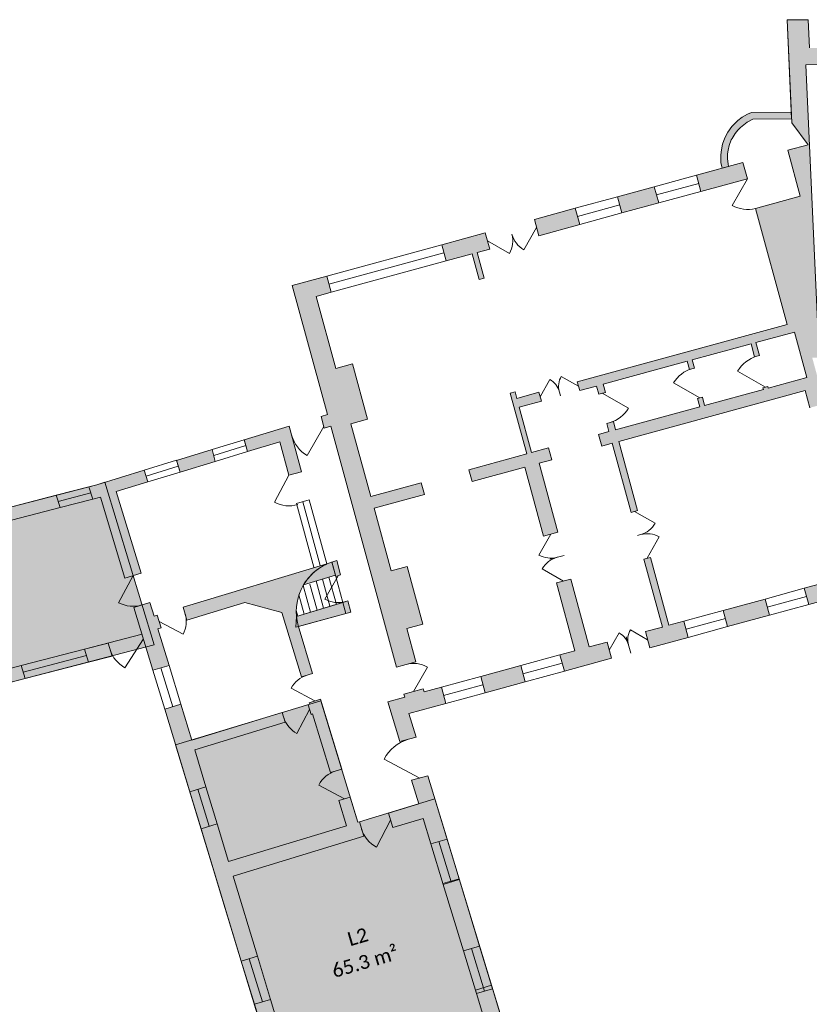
# Model space of a CAD drawing. Header units: centimetres. Extents: x 11703646 to 11712539, y 12092162 to 12100828.
# Tile 2 of 4: x 11705804 to 11708148, y 12096725 to 12099650. Entities that reach past the tile are written whole.
import ezdxf

# ---------------------------------------------------------------- set-up
doc = ezdxf.new("R2010")
doc.units = ezdxf.units.CM
doc.header["$LTSCALE"] = 5
doc.linetypes.add('Lijnpatroon-11', pattern=[1.058074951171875, 0.70538330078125, -0.352691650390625])
doc.layers.add('Bestaand-4 massa', color=7, linetype='Continuous', lineweight=9)
doc.layers.add('Tekst-beschrijving', color=7, linetype='Lijnpatroon-11', lineweight=13)
doc.layers.add('Oppervlakte-netto', color=5, linetype='Continuous', lineweight=5, true_color=0x0000ff)
doc.styles.add('Corbel', font='txt')

msp = doc.modelspace()

# ---------------------------------------------------------------- hatches: boundary and pattern name
at = {"layer": 'Bestaand-4 massa', "linetype": 'Continuous', "lineweight": 0, "transparency": 33554687}
for points in [[(11708174.70079663, 12098708.55331584), (11708138.26325887, 12099515.86146278), (11708230.31651597, 12099516.75663709), (11708228.06066893, 12099566.73706416), (11708149.01493729, 12099565.96838186), (11708145.22511425, 12099649.93549932), (11708082.18864471, 12099649.32249952), (11708096.00237693, 12099343.26618395), (11708144.77096306, 12099278.41844291), (11708084.28605456, 12099261.91780212), (11708121.39556568, 12099125.88881924), (11707988.26081647, 12099089.56887219), (11708082.48212836, 12098744.1903199), (11707459.25714295, 12098574.17085766), (11707466.36321955, 12098548.12275456), (11707516.52993662, 12098561.8085317), (11707523.10963717, 12098537.68991771), (11707542.75677698, 12098543.04977366), (11707536.17707643, 12098567.16838764), (11707786.04591733, 12098635.33408536), (11707792.62561789, 12098611.21547137), (11707807.09678628, 12098615.1632917), (11707800.51708572, 12098639.2819057), (11707975.13585099, 12098686.91893768), (11707985.66337188, 12098648.32915529), (11708000.13454027, 12098652.27697562), (11707989.60701938, 12098690.86675802), (11708104.41162196, 12098722.18613263), (11708141.25794505, 12098587.1218943), (11708026.45334247, 12098555.80251968), (11708025.13740236, 12098560.62624247), (11708010.66623397, 12098556.67842214), (11708011.98217408, 12098551.85469935), (11707837.36340882, 12098504.21766736), (11707830.78370826, 12098528.33628135), (11707816.31253987, 12098524.38846102), (11707822.89224042, 12098500.26984702), (11707573.02339952, 12098432.10414931), (11707566.44369896, 12098456.2227633), (11707546.79655916, 12098450.86290736), (11707553.37625971, 12098426.74429337), (11707522.50443381, 12098418.32227666), (11707531.97920261, 12098383.59147252), (11707562.85102851, 12098392.01348923), (11707618.9100772, 12098186.52289806), (11707638.55721701, 12098191.88275401), (11707582.49816831, 12098397.37334517), (11708135.90929683, 12098548.34717432), (11708149.858262, 12098497.21571268), (11708194.23651175, 12098509.32236169), (11708156.91793521, 12098646.11769681), (11708512.53942616, 12098654.48597293), (11708508.43959431, 12098716.40666126)], [(11706090.23080562, 12098248.80793071), (11706184.00557589, 12098277.2735672), (11706173.56505607, 12098311.66792714), (11706032.92306698, 12098268.77549241), (11706009.2270812, 12098262.6177624), (11706020.32617757, 12098226.05384389), (11706043.08940168, 12098231.96918287), (11706116.14779472, 12097991.29183045), (11706163.99206527, 12098005.81511437)], [(11706604.41681036, 12096382.77993946), (11706849.09990979, 12095576.71676045), (11706384.67577578, 12095436.64413711), (11706374.50946084, 12095470.13517985), (11706341.00032585, 12095460.02865846), (11706361.33295573, 12095393.04657299), (11706859.26622473, 12095543.22571772), (11707150.78654128, 12094582.86599671), (11707198.63081182, 12094597.38928064), (11706923.55981435, 12095503.55976478), (11707488.12220681, 12095674.93451506), (11707504.25723566, 12095621.78064917), (11707552.10150621, 12095636.30393309), (11707301.27020919, 12096462.62121101), (11707253.42593864, 12096448.09792709), (11707473.59892288, 12095722.7787856), (11706909.03653044, 12095551.40403533), (11706634.54646432, 12096455.66074866), (11707095.76523239, 12096595.66520566), (11707084.72753661, 12096632.02685128), (11707175.63165065, 12096659.62109073), (11707186.66934643, 12096623.25944511), (11707199.10885677, 12096627.03549893), (11707215.37493476, 12096573.44991592), (11707263.21920531, 12096587.97319984), (11707204.41408913, 12096781.69576998), (11707156.56981859, 12096767.17248606), (11707184.58557285, 12096674.87976948), (11706981.72586573, 12096613.30104565), (11706971.26910131, 12096647.74892045), (11706813.3830085, 12096599.82208351), (11706823.83977292, 12096565.37420871), (11706620.0231804, 12096503.50501921), (11706548.27815782, 12096739.85571571), (11706500.43388728, 12096725.33243179), (11706594.25049542, 12096416.27098219), (11706096.31722643, 12096266.09183747), (11706114.90705946, 12096204.85107362), (11706148.41619445, 12096214.957595), (11706139.99267636, 12096242.70731612)]]:
    msp.add_hatch(color=7, dxfattribs=at).paths.add_polyline_path(points)
at = {"layer": 'Bestaand-4 massa', "linetype": 'Continuous', "lineweight": 0}
for points in [[(11707888.99887828, 12099208.64230536), (11707908.30798013, 12099213.90994255), (11707906.8436912, 12099221.36388225), (11707905.31256667, 12099236.44785937), (11707905.31256667, 12099251.30763723), (11707907.11311327, 12099262.74835697), (11707910.41413207, 12099276.59238369), (11707916.65254739, 12099292.98324851), (11707918.83546954, 12099297.43997384), (11707927.74789976, 12099312.1164493), (11707935.57680993, 12099322.05167665), (11707943.50065729, 12099329.97552401), (11707963.32534702, 12099345.56730202), (11707980.73508435, 12099354.50600441), (11708095.44472451, 12099355.62150131), (11708095.25024318, 12099375.62055571), (11707976.79731529, 12099374.46865711), (11707964.27128842, 12099368.96257244), (11707949.09086776, 12099360.19815249), (11707936.18402909, 12099350.55692389), (11707918.58702651, 12099332.95992132), (11707906.143254, 12099315.64956802), (11707897.37015588, 12099298.88473144), (11707890.5382551, 12099279.86569212), (11707887.0071767, 12099263.79324087), (11707885.37996512, 12099248.06963716), (11707885.2598514, 12099237.80462695), (11707886.01433577, 12099226.21466641), (11707888.04514555, 12099213.00788023)], [(11707951.15130536, 12099225.59785508), (11707813.19283336, 12099187.96196792), (11707826.35223446, 12099139.72473995), (11707964.31070646, 12099177.36062711)], [(11707687.77604062, 12099153.74752506), (11707578.7599054, 12099124.00727857), (11707591.9193065, 12099075.77005059), (11707700.93544172, 12099105.51029709)], [(11707453.34311267, 12099089.7928357), (11707331.78529817, 12099056.63114492), (11707344.94469927, 12099008.39391695), (11707466.50251377, 12099041.55560773)], [(11707186.10886969, 12099016.88975359), (11707056.83309872, 12098981.62255864), (11707069.99249982, 12098933.38533067), (11707147.17206458, 12098954.44037243), (11707167.96391832, 12098878.22555223), (11707182.43508672, 12098882.17337256), (11707161.64323297, 12098958.38819276), (11707199.26827079, 12098968.65252562)], [(11706855.6932664, 12098199.09666906), (11707005.22867312, 12098239.89081248), (11706995.75390433, 12098274.62161662), (11706846.21849761, 12098233.82747321), (11706787.26438067, 12098449.93025453), (11706836.4663532, 12098463.35284365), (11706791.72438946, 12098627.35941876), (11706742.52241692, 12098613.93682964), (11706684.09467603, 12098828.11012185), (11706728.47292577, 12098840.21677087), (11706715.31352466, 12098888.45399884), (11706613.05060135, 12098860.5560685), (11706717.53624611, 12098477.55247838), (11706698.39082384, 12098471.74082319), (11706708.04624536, 12098436.34781668), (11706727.19166763, 12098442.15947188), (11706922.29652727, 12097726.98121111), (11706980.18120083, 12097742.77249243), (11706953.33602259, 12097841.1764375), (11707000.608506, 12097854.07265058), (11706953.76103807, 12098025.79718217), (11706906.48855466, 12098012.90096909)], [(11707373.93377165, 12098377.79132127), (11707323.76705456, 12098364.10554412), (11707286.92073147, 12098499.16978245), (11707352.5233615, 12098517.06656794), (11707345.4172849, 12098543.11467105), (11707279.81465488, 12098525.21788556), (11707274.55089443, 12098544.51277675), (11707260.07972604, 12098540.56495642), (11707309.29588617, 12098360.15772379), (11707137.57135458, 12098313.31025586), (11707147.04612337, 12098278.57945172), (11707303.33474201, 12098321.2159113), (11707359.3937907, 12098115.72532013), (11707401.84255132, 12098127.3055931), (11707345.78350262, 12098332.79618426), (11707383.40854044, 12098343.06051712)], [(11708146.56822257, 12097912.74400622), (11708322.50398103, 12097960.74032174), (11708297.12700298, 12098053.76241795), (11708317.72219368, 12098056.67205146), (11708269.41130465, 12098233.76091363), (11708409.78269984, 12098253.86193092), (11708421.86468177, 12098071.38502386), (11708500.87280018, 12098082.54707969), (11708497.56035931, 12098132.57562369), (11708429.58039319, 12098122.97159575), (11708403.15384799, 12098522.09768824), (11708521.12119163, 12098524.8736265), (11708519.6149424, 12098547.6228495), (11708390.53360388, 12098544.58538324), (11708397.59118818, 12098437.99309033), (11708352.40589847, 12098431.52261044), (11708355.24095456, 12098411.72456869), (11708398.91635249, 12098417.97883387), (11708408.45753553, 12098273.87618738), (11708264.10675377, 12098253.20532665), (11708225.91398742, 12098393.2051004), (11708271.09927714, 12098399.67558029), (11708268.26422105, 12098419.47362204), (11708220.60943654, 12098412.64951342), (11708218.97618581, 12098418.6363731), (11708174.59793608, 12098406.52972409), (11708284.87371732, 12098002.30175366), (11708133.40882147, 12097960.98123419)], [(11706603.65837253, 12098442.836077), (11706470.50405381, 12098402.22720222), (11706480.07435642, 12098367.14620839), (11706575.80146772, 12098396.20448435), (11706602.86321321, 12098297.00668831), (11706640.6307187, 12098307.30988719)], [(11706384.3472451, 12098338.08793243), (11706374.81124421, 12098373.04318956), (11706269.21577221, 12098340.8391023), (11706279.69411698, 12098306.32013504)], [(11705721.89087425, 12098187.94947037), (11705732.98997063, 12098151.38555186), (11705923.46139415, 12098200.88218866), (11705912.36229778, 12098237.44610717)], [(11706742.05707328, 12097996.31350094), (11706756.41613998, 12098000.67224233), (11706744.83119922, 12098043.13811323), (11706730.47213252, 12098038.77937183)], [(11707656.80915238, 12098047.59968149), (11707676.45629219, 12098052.95953744), (11707731.46258879, 12097851.32792451), (11707775.84083853, 12097863.43457352), (11707789.00023963, 12097815.19734555), (11707674.80813299, 12097784.04506344), (11707661.64873189, 12097832.28229141), (11707711.81544898, 12097845.96806856)], [(11707547.80887387, 12097801.22610481), (11707494.7479231, 12097786.7507636), (11707439.74162649, 12097988.38237653), (11707397.29286588, 12097976.80210356), (11707452.29916248, 12097775.17049063), (11707407.92091275, 12097763.06384161), (11707421.08031385, 12097714.82661364), (11707560.96827498, 12097752.98887684)], [(11706214.24262764, 12097840.27393828), (11706223.81148175, 12097843.17859506), (11706212.19285461, 12097881.4540115), (11706202.6240005, 12097878.54935472), (11706190.42444201, 12097918.73854198), (11706142.58017146, 12097904.21525806), (11706199.22097875, 12097717.62260292), (11706247.0652493, 12097732.14588685)], [(11706786.60371777, 12097890.01636514), (11706777.47966862, 12097923.46156797), (11706625.30332886, 12097877.2679451), (11706623.15, 12097845.25)], [(11707905.73433132, 12097847.04309621), (11707892.57493022, 12097895.28032419), (11708016.67472977, 12097929.13548353), (11708029.83413087, 12097880.89825556)], [(11706066.07903312, 12097798.18835335), (11705996.33638906, 12097780.06476159), (11706007.9645387, 12097741.75797505), (11706077.70718276, 12097759.88156681)], [(11705808.41870923, 12097731.23175045), (11705662.65849136, 12097693.35393954), (11705614.94501914, 12097686.16072666), (11705622.37825897, 12097646.82934218), (11705670.69213693, 12097654.11307134), (11705820.04685886, 12097692.92496391)], [(11707291.18682105, 12097731.21809095), (11707172.52324023, 12097698.84596423), (11707185.68264134, 12097650.60873626), (11707304.34622215, 12097682.98086297)], [(11706980.6656695, 12097518.79352149), (11706932.40899803, 12097505.62881609), (11706896.60629622, 12097623.57418993), (11706946.77301332, 12097637.25996707), (11706944.1411331, 12097646.90741267), (11707002.02580667, 12097662.698694), (11707004.65768689, 12097653.0512484), (11707055.78914854, 12097667.00021357), (11707068.94854965, 12097618.76298559), (11706959.39210568, 12097588.87533968)], [(11706696.71200808, 12097631.40963561), (11706663.2210187, 12097621.24333687), (11706664.67334709, 12097616.45890981), (11706659.88892004, 12097615.00658142), (11706668.60289039, 12097586.30001909), (11706673.38731745, 12097587.75234748), (11706726.25207092, 12097413.5992027), (11706759.74306031, 12097423.76550144)], [(11706592.05205752, 12097563.06276482), (11706583.33808716, 12097591.76932715), (11706314.45328669, 12097510.14847151), (11706282.21159639, 12097616.36275212), (11706234.36732584, 12097601.8394682), (11706308.72653952, 12097356.876803), (11706356.57081006, 12097371.40008693), (11706323.16725704, 12097481.44190918)], [(11706967.27892918, 12097390.75628252), (11706988.52123991, 12097320.77742186), (11706898.57401128, 12097293.47364809), (11706911.64496681, 12097250.4138046), (11707001.59219544, 12097277.71757837), (11707024.69840058, 12097201.59846262), (11707072.54267113, 12097216.12174654), (11707015.53560065, 12097403.92098793)], [(11706825.52527983, 12097224.27189354), (11706812.4543243, 12097267.33173703), (11706807.66989724, 12097265.87940864), (11706785.01357433, 12097340.51647069), (11706751.52258494, 12097330.35017194), (11706774.17890786, 12097255.7131099), (11706423.95884746, 12097149.40267159), (11706389.97436308, 12097261.35826467), (11706342.13009254, 12097246.83498075), (11706461.51148637, 12096853.55507685), (11706509.35575692, 12096868.07836077), (11706437.02980299, 12097106.34282809)], [(11707108.26994957, 12097098.424841), (11707168.97727636, 12096898.43579011), (11707121.13300582, 12096883.91250619), (11707060.42567902, 12097083.90155708)]]:
    msp.add_hatch(color=7, dxfattribs=at).paths.add_polyline_path(points)
h = msp.add_hatch(color=7, dxfattribs=at)
edge = h.paths.add_edge_path()
edge.add_line((11706715.43275892, 12098033.114805), (11706715.15579471, 12098034.13004768))
edge.add_line((11706715.15579471, 12098034.13004768), (11706288.74368748, 12097904.69126578))
edge.add_line((11706288.74368748, 12097904.69126578), (11706300.36231462, 12097866.41584934))
edge.add_line((11706300.36231462, 12097866.41584934), (11706471.64480319, 12097918.40920578))
edge.add_line((11706471.64480319, 12097918.40920578), (11706581.89062874, 12097889.17125193))
edge.add_line((11706581.89062874, 12097889.17125193), (11706639.98376442, 12097697.79416974))
edge.add_line((11706639.98376442, 12097697.79416974), (11706673.47475381, 12097707.96046849))
edge.add_line((11706673.47475381, 12097707.96046849), (11706630.1953677, 12097850.53639479))
edge.add_arc((11706780.03151129, 12097891.77074648), 155.4063759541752, 114.56191557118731, 195.3867068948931, ccw=False)
h = msp.add_hatch(color=7, dxfattribs=at)
edge = h.paths.add_edge_path()
edge.add_line((11706715.15579472, 12098034.13004768), (11706715.43275893, 12098033.114805))
edge.add_arc((11706780.03150959, 12097891.77074839), 155.4063735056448, 114.5619152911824, 149.1187867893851)
edge.add_line((11706646.65659331, 12097971.53460383), (11706741.00389685, 12098000.17403465))
edge.add_line((11706741.00389685, 12098000.17403465), (11706730.47213252, 12098038.77937183))
edge.add_line((11706730.47213252, 12098038.77937183), (11706715.15579472, 12098034.13004768))
at = {"layer": 'Oppervlakte-netto', "linetype": 'Continuous', "lineweight": 0, "true_color": 0xbc9b6a, "transparency": 33554585}
msp.add_hatch(color=33, dxfattribs=at).paths.add_polyline_path([(11705569.50857301, 12098148.3508194), (11705433.04643153, 12098127.77798772), (11704330.36909195, 12097961.5399743), (11704422.92999838, 12097466.00228709), (11705670.69213693, 12097654.11307134), (11706202.44532344, 12097793.06928474), (11706055.91467522, 12098275.7873817), (11706032.92306698, 12098268.77549241), (11705721.89087425, 12098187.94947037), (11705722.00072429, 12098188.24925108), (11705603.75927154, 12098157.25133767)])
at = {"layer": 'Oppervlakte-netto', "linetype": 'Continuous', "lineweight": 0, "true_color": 0xffde74, "transparency": 33554687}
msp.add_hatch(color=41, dxfattribs=at).paths.add_polyline_path([(11706266.60901615, 12097495.62518759), (11706376.11457691, 12097134.87938767), (11706397.36744343, 12097064.86575296), (11706579.44055181, 12096465.05960001), (11707239.69148536, 12096665.48091813), (11707036.36551046, 12097335.30070578), (11706812.4543243, 12097267.33173703), (11706807.66989724, 12097265.87940864), (11706698.16433648, 12097626.62520856)])

# ---------------------------------------------------------------- linework, layer by layer
at = {"layer": 'Bestaand-4 massa'}
for p, q in [((11708084.28605456, 12099261.91780212), (11708144.77096306, 12099278.41844291)), ((11708084.28605456, 12099261.91780212), (11708121.39556568, 12099125.88881924)), ((11707951.15130536, 12099225.59785508), (11707964.31070646, 12099177.36062711)), ((11707687.77604062, 12099153.74752506), (11707813.19283336, 12099187.96196792)), ((11707694.35574117, 12099129.62891107), (11707819.77253391, 12099163.84335393)), ((11707453.34311267, 12099089.7928357), (11707578.7599054, 12099124.00727857)), ((11707700.93544172, 12099105.51029709), (11707826.35223446, 12099139.72473995)), ((11707988.26081647, 12099089.56887219), (11708121.39556568, 12099125.88881923)), ((11707459.92281322, 12099065.67422171), (11707585.33960595, 12099099.88866458)), ((11707988.26081647, 12099089.56887219), (11708082.48212836, 12098744.1903199)), ((11707466.50251377, 12099041.55560773), (11707591.9193065, 12099075.77005059)), ((11706715.31352466, 12098888.45399884), (11707056.83309872, 12098981.62255864)), ((11707161.64323297, 12098958.38819276), (11707199.26827079, 12098968.65252562)), ((11706721.89322522, 12098864.33538485), (11707063.41279927, 12098957.50394466)), ((11706728.47292577, 12098840.21677087), (11707069.99249982, 12098933.38533067)), ((11707167.96391832, 12098878.22555223), (11707182.43508672, 12098882.17337256)), ((11706613.05060136, 12098860.55606849), (11706717.53624611, 12098477.55247839)), ((11707985.66337188, 12098648.32915529), (11708000.13454027, 12098652.27697562)), ((11707402.33721391, 12098558.64276436), (11707409.4432905, 12098532.59466125)), ((11707536.17707643, 12098567.16838764), (11707542.75677698, 12098543.04977365)), ((11708135.90929683, 12098548.34717432), (11708149.858262, 12098497.21571268)), ((11706603.62098366, 12098442.97313), (11706640.6307187, 12098307.30988719)), ((11707566.44369897, 12098456.22276331), (11707573.02339952, 12098432.10414931)), ((11706374.69182359, 12098373.48093894), (11706470.50405381, 12098402.22720222)), ((11706379.57924466, 12098355.565561), (11706475.20317733, 12098385.00204957)), ((11706470.33199824, 12098402.85789075), (11706480.07435642, 12098367.14620839)), ((11706575.80146772, 12098396.20448435), (11706602.86321321, 12098297.00668831)), ((11706613.27640517, 12098407.58012349), (11706613.59070873, 12098407.67553135)), ((11707531.97920261, 12098383.59147252), (11707562.85102851, 12098392.01348922)), ((11707562.85102851, 12098392.01348923), (11707618.9100772, 12098186.52289806)), ((11707582.49816831, 12098397.37334517), (11707638.55721701, 12098191.88275401)), ((11706374.69182359, 12098373.48093894), (11706384.3472451, 12098338.08793243)), ((11706384.3472451, 12098338.08793243), (11706480.07435642, 12098367.14620839)), ((11707137.57135457, 12098313.31025586), (11707309.29588617, 12098360.15772379)), ((11707373.93377165, 12098377.79132127), (11707383.40854044, 12098343.06051712)), ((11706173.56505607, 12098311.66792714), (11706269.04226996, 12098341.41067335)), ((11706178.78531598, 12098294.47074717), (11706274.4549446, 12098323.57961867)), ((11706279.69411698, 12098306.32013504), (11706269.04226996, 12098341.41067335)), ((11707345.78350262, 12098332.79618426), (11707383.40854044, 12098343.06051712)), ((11706184.00557589, 12098277.2735672), (11706279.69411698, 12098306.32013504)), ((11706602.86321321, 12098297.00668831), (11706640.6307187, 12098307.30988719)), ((11707137.57135458, 12098313.31025586), (11707147.04612337, 12098278.57945172)), ((11707147.04612337, 12098278.57945172), (11707303.33474201, 12098321.2159113)), ((11705912.36229778, 12098237.44610717), (11706009.2270812, 12098262.6177624)), ((11705917.91184597, 12098219.16414792), (11706014.77662939, 12098244.33580314)), ((11706163.99206527, 12098005.81511437), (11706090.23080562, 12098248.80793071)), ((11705923.46139415, 12098200.88218866), (11706020.32617757, 12098226.05384389)), ((11706625.76057113, 12098213.07391163), (11706663.52807662, 12098223.37711051)), ((11706625.76057113, 12098213.07391163), (11706677.38828922, 12098023.8268488)), ((11706644.64432387, 12098218.22551107), (11706696.27204196, 12098028.97844824)), ((11706663.52807662, 12098223.37711051), (11706715.15579471, 12098034.13004768)), ((11706855.6932664, 12098199.09666906), (11706906.48855466, 12098012.90096909)), ((11707618.9100772, 12098186.52289806), (11707638.55721701, 12098191.88275401)), ((11707637.59642677, 12098118.02603433), (11707657.24356658, 12098123.38589028)), ((11706730.36003083, 12098039.1902929), (11706742.05707328, 12097996.31350094)), ((11706730.47213253, 12098038.77937184), (11706744.83119922, 12098043.13811323)), ((11706744.83119922, 12098043.13811323), (11706756.41613998, 12098000.67224233)), ((11707378.08014027, 12098047.2284564), (11707420.52890088, 12098058.80872937)), ((11707656.80915238, 12098047.59968149), (11707676.45629219, 12098052.95953744)), ((11707656.80915238, 12098047.59968149), (11707711.81544898, 12097845.96806856)), ((11707676.45629219, 12098052.95953744), (11707731.46258879, 12097851.32792451)), ((11706163.99206527, 12098005.81511437), (11706116.14779472, 12097991.29183045)), ((11706665.47538424, 12097973.06688017), (11706686.53891288, 12097895.85620581)), ((11706683.56763003, 12097982.73906907), (11706705.68433514, 12097901.66786101)), ((11706702.71305229, 12097988.55072426), (11706724.82975741, 12097907.4795162)), ((11706721.85847462, 12097994.36237947), (11706743.97517967, 12097913.29117139)), ((11706756.41613998, 12098000.67224233), (11706742.05707328, 12097996.31350094)), ((11706742.05707328, 12097996.31350094), (11706763.12060193, 12097919.10282658)), ((11707439.74162649, 12097988.38237653), (11707494.7479231, 12097786.7507636)), ((11706645.63531382, 12097969.80153394), (11706667.39349062, 12097890.04455062)), ((11708016.67472977, 12097929.13548353), (11708133.40882147, 12097960.98123419)), ((11708133.40882147, 12097960.98123419), (11708146.56822257, 12097912.74400622)), ((11706190.42444201, 12097918.73854198), (11706142.58017146, 12097904.21525806)), ((11706202.6240005, 12097878.54935472), (11706190.42444201, 12097918.73854198)), ((11706471.64480318, 12097918.40920578), (11706581.89062874, 12097889.17125193)), ((11706763.12060193, 12097919.10282658), (11706625.30332886, 12097877.2679451)), ((11706632.70191586, 12097941.21902244), (11706648.24806836, 12097884.23289543)), ((11706777.47966862, 12097923.46156797), (11706763.12060192, 12097919.10282658)), ((11706763.12060192, 12097919.10282658), (11706772.13254938, 12097886.06854481)), ((11706777.47966862, 12097923.46156797), (11706786.60371777, 12097890.01636514)), ((11708016.67472977, 12097929.13548353), (11708029.83413087, 12097880.89825556)), ((11708023.25443032, 12097905.01686954), (11708139.98852202, 12097936.8626202)), ((11706624.65332651, 12097894.73070918), (11706629.1026461, 12097878.42124024)), ((11706631.08940881, 12097847.59114185), (11706786.60371777, 12097890.01636514)), ((11707775.84083853, 12097863.43457352), (11707892.57493022, 12097895.28032419)), ((11707892.57493022, 12097895.28032419), (11707905.73433132, 12097847.04309621)), ((11708029.83413087, 12097880.89825556), (11708146.56822257, 12097912.74400622)), ((11706212.19285461, 12097881.4540115), (11706202.6240005, 12097878.54935472)), ((11706223.81148175, 12097843.17859507), (11706212.19285461, 12097881.4540115)), ((11707775.84083853, 12097863.43457352), (11707789.00023963, 12097815.19734555)), ((11707782.42053908, 12097839.31595953), (11707899.15463077, 12097871.1617102)), ((11706223.81148175, 12097843.17859506), (11706214.24262764, 12097840.27393828)), ((11707661.64873189, 12097832.28229141), (11707711.81544899, 12097845.96806856)), ((11707661.64873189, 12097832.28229141), (11707674.80813299, 12097784.04506344)), ((11707789.00023963, 12097815.19734555), (11707905.73433132, 12097847.04309621)), ((11705996.33638906, 12097780.06476159), (11706166.81840788, 12097824.36687479)), ((11706066.07903312, 12097798.18835336), (11706077.70718276, 12097759.88156681)), ((11707494.7479231, 12097786.7507636), (11707547.80887387, 12097801.22610481)), ((11707547.80887387, 12097801.22610481), (11707560.96827498, 12097752.98887684)), ((11707604.72880288, 12097816.75419811), (11707617.88820398, 12097768.51697014)), ((11705808.41870923, 12097731.23175045), (11705996.33638906, 12097780.06476159)), ((11705996.33638906, 12097780.06476159), (11706007.9645387, 12097741.75797505)), ((11705814.23278405, 12097712.07835717), (11706002.15046388, 12097760.91136832)), ((11705820.04685886, 12097692.92496391), (11706007.9645387, 12097741.75797505)), ((11706922.29652727, 12097726.98121111), (11706980.18120083, 12097742.77249243)), ((11707291.18682105, 12097731.21809095), (11707407.92091275, 12097763.06384161)), ((11707297.7665216, 12097707.09947696), (11707414.5006133, 12097738.94522763)), ((11705808.41870923, 12097731.23175044), (11705820.04685886, 12097692.92496391)), ((11706247.0652493, 12097732.14588685), (11706199.22097875, 12097717.62260292)), ((11706199.22097875, 12097717.62260292), (11706234.36732584, 12097601.8394682)), ((11706223.14311403, 12097724.88424489), (11706258.28946111, 12097609.10111016)), ((11706247.0652493, 12097732.14588685), (11706282.21159639, 12097616.36275212)), ((11707304.34622215, 12097682.98086297), (11707421.08031385, 12097714.82661364)), ((11707055.78914854, 12097667.00021357), (11707172.52324023, 12097698.84596423)), ((11706944.1411331, 12097646.90741267), (11707002.02580667, 12097662.698694)), ((11707002.02580667, 12097662.69869399), (11707004.65768689, 12097653.0512484)), ((11707062.36884909, 12097642.88159958), (11707179.10294079, 12097674.72735025)), ((11707068.94854965, 12097618.76298559), (11707185.68264134, 12097650.60873626)), ((11706696.71200808, 12097631.40963561), (11706663.2210187, 12097621.24333687)), ((11706664.67334709, 12097616.45890981), (11706663.2210187, 12097621.24333687)), ((11706896.60629622, 12097623.57418993), (11706946.77301332, 12097637.25996707)), ((11706944.1411331, 12097646.90741267), (11706946.77301332, 12097637.25996707)), ((11706664.67334709, 12097616.45890981), (11706659.88892004, 12097615.00658142)), ((11706668.60289039, 12097586.30001909), (11706659.88892004, 12097615.00658142)), ((11706673.38731745, 12097587.75234748), (11706668.60289039, 12097586.30001909)), ((11706980.6656695, 12097518.79352149), (11706959.39210568, 12097588.87533968)), ((11706932.40899803, 12097505.62881609), (11706980.6656695, 12097518.79352149)), ((11706759.7430603, 12097423.76550144), (11706726.25207092, 12097413.5992027)), ((11706967.27892918, 12097390.75628252), (11707015.53560065, 12097403.92098793)), ((11706356.57081007, 12097371.40008693), (11706308.72653952, 12097356.876803)), ((11706332.64867479, 12097364.13844496), (11706366.05222781, 12097254.09662271)), ((11706356.57081007, 12097371.40008693), (11706389.97436308, 12097261.35826467)), ((11706308.72653952, 12097356.876803), (11706342.13009254, 12097246.83498075)), ((11706785.01357433, 12097340.51647069), (11706751.52258494, 12097330.35017195)), ((11706774.17890786, 12097255.71310989), (11706751.52258494, 12097330.35017194)), ((11706807.66989724, 12097265.87940864), (11706785.01357433, 12097340.51647069)), ((11706988.52123991, 12097320.77742186), (11706898.57401128, 12097293.47364809)), ((11706911.64496681, 12097250.4138046), (11706898.57401128, 12097293.47364809)), ((11706389.97436308, 12097261.35826467), (11706342.13009254, 12097246.83498075)), ((11706812.4543243, 12097267.33173703), (11706807.66989724, 12097265.87940864)), ((11706825.52527983, 12097224.27189354), (11706812.4543243, 12097267.33173703)), ((11707072.54267113, 12097216.12174654), (11707108.26994957, 12097098.424841)), ((11707024.69840058, 12097201.59846262), (11707061.13765952, 12097081.55606913)), ((11707048.62053585, 12097208.86010458), (11707085.05979479, 12097088.81771109)), ((11707108.98193007, 12097096.07935305), (11707061.13765952, 12097081.55606913)), ((11707145.05514109, 12096891.17414815), (11707183.52765978, 12096764.43355678)), ((11707168.97727636, 12096898.43579011), (11707207.44979505, 12096771.69519874)), ((11706509.35575692, 12096868.07836077), (11706461.51148637, 12096853.55507685)), ((11706485.43362164, 12096860.81671881), (11706524.35602255, 12096732.59407375)), ((11706509.35575692, 12096868.07836077), (11706548.27815782, 12096739.85571571)), ((11707121.13300582, 12096883.91250619), (11707159.60552451, 12096757.17191482)), ((11706461.51148637, 12096853.55507685), (11706500.43388728, 12096725.33243179)), ((11707207.44979505, 12096771.69519874), (11707159.60552451, 12096757.17191482)), ((11706548.27815783, 12096739.85571571), (11706500.43388728, 12096725.33243179))]:
    msp.add_line(p, q, dxfattribs=at)
at = {"layer": 'Bestaand-4 massa', "linetype": 'Continuous', "lineweight": 9, "flags": 128}
for points in [[(11708149.01493729, 12099565.96838186), (11708145.22511425, 12099649.93549932), (11708082.18864471, 12099649.32249952), (11708096.00237693, 12099343.26618395), (11708144.77096306, 12099278.41844291), (11708084.28605456, 12099261.91780212), (11708121.39556568, 12099125.88881924), (11707988.26081647, 12099089.56887219), (11708082.48212836, 12098744.1903199), (11707459.25714295, 12098574.17085766), (11707466.36321955, 12098548.12275456), (11707516.52993662, 12098561.8085317), (11707523.10963717, 12098537.68991771), (11707542.75677698, 12098543.04977366), (11707536.17707643, 12098567.16838764), (11707786.04591733, 12098635.33408536), (11707792.62561789, 12098611.21547137), (11707807.09678628, 12098615.1632917), (11707800.51708572, 12098639.2819057), (11707975.13585099, 12098686.91893768), (11707985.66337188, 12098648.32915529), (11708000.13454027, 12098652.27697562), (11707989.60701938, 12098690.86675802), (11708104.41162196, 12098722.18613263), (11708141.25794505, 12098587.1218943), (11708026.45334247, 12098555.80251968), (11708025.13740236, 12098560.62624247), (11708010.66623397, 12098556.67842214), (11708011.98217408, 12098551.85469935), (11707837.36340882, 12098504.21766736), (11707830.78370826, 12098528.33628135), (11707816.31253987, 12098524.38846102), (11707822.89224042, 12098500.26984702), (11707573.02339952, 12098432.10414931), (11707566.44369896, 12098456.2227633), (11707546.79655916, 12098450.86290736), (11707553.37625971, 12098426.74429337), (11707522.50443381, 12098418.32227666), (11707531.97920261, 12098383.59147252), (11707562.85102851, 12098392.01348923), (11707618.9100772, 12098186.52289806), (11707638.55721701, 12098191.88275401), (11707582.49816831, 12098397.37334517), (11708135.90929683, 12098548.34717432), (11708149.858262, 12098497.21571268)], [(11708174.70079663, 12098708.55331584), (11708138.26325887, 12099515.86146278), (11708230.31651597, 12099516.75663709)], [(11708284.87371732, 12098002.30175366), (11708133.40882147, 12097960.98123419), (11708146.56822257, 12097912.74400622), (11708322.50398103, 12097960.74032174)]]:
    msp.add_lwpolyline(points, dxfattribs=at)
at = {"layer": 'Bestaand-4 massa', "flags": 128}
for points in [[(11707888.99887828, 12099208.64230536), (11707908.30798013, 12099213.90994255), (11707906.8436912, 12099221.36388225), (11707905.31256667, 12099236.44785937), (11707905.31256667, 12099251.30763723), (11707907.11311327, 12099262.74835697), (11707910.41413207, 12099276.59238369), (11707916.65254739, 12099292.98324851), (11707918.83546954, 12099297.43997384), (11707927.74789976, 12099312.1164493), (11707935.57680993, 12099322.05167665), (11707943.50065729, 12099329.97552401), (11707963.32534702, 12099345.56730202), (11707980.73508435, 12099354.50600441), (11708095.44472451, 12099355.62150131), (11708095.25024318, 12099375.62055571), (11707976.79731529, 12099374.46865711), (11707964.27128842, 12099368.96257244), (11707949.09086776, 12099360.19815249), (11707936.18402909, 12099350.55692389), (11707918.58702651, 12099332.95992132), (11707906.143254, 12099315.64956802), (11707897.37015588, 12099298.88473144), (11707890.5382551, 12099279.86569212), (11707887.0071767, 12099263.79324087), (11707885.37996512, 12099248.06963716), (11707885.2598514, 12099237.80462695), (11707886.01433577, 12099226.21466641), (11707888.04514555, 12099213.00788023)], [(11706742.05707328, 12097996.31350094), (11706756.41613998, 12098000.67224233), (11706744.83119922, 12098043.13811323), (11706730.47213252, 12098038.77937183)], [(11706786.60371777, 12097890.01636514), (11706777.47966862, 12097923.46156797), (11706625.30332886, 12097877.2679451), (11706623.15, 12097845.25)]]:
    msp.add_lwpolyline(points, close=True, dxfattribs=at)
at = {"layer": 'Bestaand-4 massa', "linetype": 'Continuous', "lineweight": 9, "flags": 128}
for points in [[(11707951.15130536, 12099225.59785508), (11707813.19283336, 12099187.96196792), (11707826.35223446, 12099139.72473995), (11707964.31070646, 12099177.36062711)], [(11707687.77604062, 12099153.74752506), (11707578.7599054, 12099124.00727857), (11707591.9193065, 12099075.77005059), (11707700.93544172, 12099105.51029709)], [(11707453.34311267, 12099089.7928357), (11707331.78529817, 12099056.63114492), (11707344.94469927, 12099008.39391695), (11707466.50251377, 12099041.55560773)], [(11707186.10886969, 12099016.88975359), (11707056.83309872, 12098981.62255864), (11707069.99249982, 12098933.38533067), (11707147.17206458, 12098954.44037243), (11707167.96391832, 12098878.22555223), (11707182.43508672, 12098882.17337256), (11707161.64323297, 12098958.38819276), (11707199.26827079, 12098968.65252562)], [(11706855.6932664, 12098199.09666906), (11707005.22867312, 12098239.89081248), (11706995.75390433, 12098274.62161662), (11706846.21849761, 12098233.82747321), (11706787.26438067, 12098449.93025453), (11706836.4663532, 12098463.35284365), (11706791.72438946, 12098627.35941876), (11706742.52241692, 12098613.93682964), (11706684.09467603, 12098828.11012185), (11706728.47292577, 12098840.21677087), (11706715.31352466, 12098888.45399884), (11706613.05060135, 12098860.5560685), (11706717.53624611, 12098477.55247838), (11706698.39082384, 12098471.74082319), (11706708.04624536, 12098436.34781668), (11706727.19166763, 12098442.15947188), (11706922.29652727, 12097726.98121111), (11706980.18120083, 12097742.77249243), (11706953.33602259, 12097841.1764375), (11707000.608506, 12097854.07265058), (11706953.76103807, 12098025.79718217), (11706906.48855466, 12098012.90096909)], [(11707373.93377165, 12098377.79132127), (11707323.76705456, 12098364.10554412), (11707286.92073147, 12098499.16978245), (11707352.5233615, 12098517.06656794), (11707345.4172849, 12098543.11467105), (11707279.81465488, 12098525.21788556), (11707274.55089443, 12098544.51277675), (11707260.07972604, 12098540.56495642), (11707309.29588617, 12098360.15772379), (11707137.57135458, 12098313.31025586), (11707147.04612337, 12098278.57945172), (11707303.33474201, 12098321.2159113), (11707359.3937907, 12098115.72532013), (11707401.84255132, 12098127.3055931), (11707345.78350262, 12098332.79618426), (11707383.40854044, 12098343.06051712)], [(11706603.65837253, 12098442.836077), (11706470.50405381, 12098402.22720222), (11706480.07435642, 12098367.14620839), (11706575.80146772, 12098396.20448435), (11706602.86321321, 12098297.00668831), (11706640.6307187, 12098307.30988719)], [(11706384.3472451, 12098338.08793243), (11706374.81124421, 12098373.04318956), (11706269.21577221, 12098340.8391023), (11706279.69411698, 12098306.32013504)], [(11706090.23080562, 12098248.80793071), (11706184.00557589, 12098277.2735672), (11706173.56505607, 12098311.66792714), (11706032.92306698, 12098268.77549241), (11706009.2270812, 12098262.6177624), (11706020.32617757, 12098226.05384389), (11706043.08940168, 12098231.96918287), (11706116.14779472, 12097991.29183045), (11706163.99206527, 12098005.81511437)], [(11705721.89087425, 12098187.94947037), (11705732.98997063, 12098151.38555186), (11705923.46139415, 12098200.88218866), (11705912.36229778, 12098237.44610717)], [(11707656.80915238, 12098047.59968149), (11707676.45629219, 12098052.95953744), (11707731.46258879, 12097851.32792451), (11707775.84083853, 12097863.43457352), (11707789.00023963, 12097815.19734555), (11707674.80813299, 12097784.04506344), (11707661.64873189, 12097832.28229141), (11707711.81544898, 12097845.96806856)], [(11707547.80887387, 12097801.22610481), (11707494.7479231, 12097786.7507636), (11707439.74162649, 12097988.38237653), (11707397.29286588, 12097976.80210356), (11707452.29916248, 12097775.17049063), (11707407.92091275, 12097763.06384161), (11707421.08031385, 12097714.82661364), (11707560.96827498, 12097752.98887684)], [(11706214.24262764, 12097840.27393828), (11706223.81148175, 12097843.17859506), (11706212.19285461, 12097881.4540115), (11706202.6240005, 12097878.54935472), (11706190.42444201, 12097918.73854198), (11706142.58017146, 12097904.21525806), (11706199.22097875, 12097717.62260292), (11706247.0652493, 12097732.14588685)], [(11707905.73433132, 12097847.04309621), (11707892.57493022, 12097895.28032419), (11708016.67472977, 12097929.13548353), (11708029.83413087, 12097880.89825556)], [(11706066.07903312, 12097798.18835335), (11705996.33638906, 12097780.06476159), (11706007.9645387, 12097741.75797505), (11706077.70718276, 12097759.88156681)], [(11705808.41870923, 12097731.23175045), (11705662.65849136, 12097693.35393954), (11705614.94501914, 12097686.16072666), (11705622.37825897, 12097646.82934218), (11705670.69213693, 12097654.11307134), (11705820.04685886, 12097692.92496391)], [(11707291.18682105, 12097731.21809095), (11707172.52324023, 12097698.84596423), (11707185.68264134, 12097650.60873626), (11707304.34622215, 12097682.98086297)], [(11706980.6656695, 12097518.79352149), (11706932.40899803, 12097505.62881609), (11706896.60629622, 12097623.57418993), (11706946.77301332, 12097637.25996707), (11706944.1411331, 12097646.90741267), (11707002.02580667, 12097662.698694), (11707004.65768689, 12097653.0512484), (11707055.78914854, 12097667.00021357), (11707068.94854965, 12097618.76298559), (11706959.39210568, 12097588.87533968)], [(11706696.71200808, 12097631.40963561), (11706663.2210187, 12097621.24333687), (11706664.67334709, 12097616.45890981), (11706659.88892004, 12097615.00658142), (11706668.60289039, 12097586.30001909), (11706673.38731745, 12097587.75234748), (11706726.25207092, 12097413.5992027), (11706759.74306031, 12097423.76550144)], [(11706592.05205752, 12097563.06276482), (11706583.33808716, 12097591.76932715), (11706314.45328669, 12097510.14847151), (11706282.21159639, 12097616.36275212), (11706234.36732584, 12097601.8394682), (11706308.72653952, 12097356.876803), (11706356.57081006, 12097371.40008693), (11706323.16725704, 12097481.44190918)], [(11706967.27892918, 12097390.75628252), (11706988.52123991, 12097320.77742186), (11706898.57401128, 12097293.47364809), (11706911.64496681, 12097250.4138046), (11707001.59219544, 12097277.71757837), (11707024.69840058, 12097201.59846262), (11707072.54267113, 12097216.12174654), (11707015.53560065, 12097403.92098793)], [(11706825.52527983, 12097224.27189354), (11706812.4543243, 12097267.33173703), (11706807.66989724, 12097265.87940864), (11706785.01357433, 12097340.51647069), (11706751.52258494, 12097330.35017194), (11706774.17890786, 12097255.7131099), (11706423.95884746, 12097149.40267159), (11706389.97436308, 12097261.35826467), (11706342.13009254, 12097246.83498075), (11706461.51148637, 12096853.55507685), (11706509.35575692, 12096868.07836077), (11706437.02980299, 12097106.34282809)], [(11707108.26994957, 12097098.424841), (11707168.97727636, 12096898.43579011), (11707121.13300582, 12096883.91250619), (11707060.42567902, 12097083.90155708)]]:
    msp.add_lwpolyline(points, close=True, dxfattribs=at)
at = {"layer": 'Bestaand-4 massa', "flags": 128}
for points in [[(11707964.31070646, 12099177.36062711), (11707919.16784643, 12099098.34719668, 0.1989123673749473), (11707988.26081647, 12099089.56887219)], [(11707338.36499872, 12099032.51253094), (11707300.68807323, 12098966.56670631, -0.1989123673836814), (11707265.09264943, 12099012.52340066)], [(11707192.68857024, 12098992.77113961), (11707257.85294336, 12098955.54068197, 0.1989123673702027), (11707265.09264943, 12099012.52340066)], [(11708017.90181817, 12098558.65233231), (11707935.41526992, 12098605.77949388, -0.1989123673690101), (11707992.89895607, 12098650.30306546)], [(11707462.81018125, 12098561.14680611), (11707411.58169336, 12098590.41525385, 0.1989123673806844), (11707405.8902522, 12098545.61871281)], [(11707823.54812406, 12098526.36237118), (11707745.4029731, 12098571.00915583, -0.1989123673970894), (11707799.86120209, 12098613.18938153)], [(11707348.9703232, 12098530.0906195), (11707378.23877091, 12098581.31910736, -0.198912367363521), (11707405.89025221, 12098545.61871281)], [(11707532.93320708, 12098540.36984568), (11707611.07835805, 12098495.72306103, -0.1989123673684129), (11707556.62012906, 12098453.54283533)], [(11706706.66337162, 12098441.41689203), (11706657.55190851, 12098355.45722597, -0.1989123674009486), (11706611.15366024, 12098415.36127785)], [(11706602.86321321, 12098297.00668831), (11706559.98129122, 12098216.74374065, 0.198912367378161), (11706629.29558995, 12098209.93011591)], [(11707628.73364711, 12098189.20282603), (11707690.38148843, 12098153.9814737, -0.198912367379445), (11707647.41999667, 12098120.70596231)], [(11707380.61817101, 12098121.51545662), (11707345.39681867, 12098059.86761529, 0.1989123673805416), (11707399.30452058, 12098053.01859289)], [(11707666.63272228, 12098050.27960946), (11707702.84622538, 12098113.6640097, 0.1989123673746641), (11707647.41999667, 12098120.70596231)], [(11707418.51724619, 12097982.59224005), (11707355.13284595, 12098018.80574315, -0.198912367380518), (11707399.30452058, 12098053.01859289)], [(11706140.06993, 12097998.55347241), (11706097.18800801, 12097918.29052476, 0.198912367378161), (11706166.50230673, 12097911.47690002)], [(11706749.23660663, 12097998.49287163), (11706709.53457915, 12097929.00251628, 0.1989123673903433), (11706770.30013528, 12097921.28219728)], [(11706218.00216818, 12097862.31630328), (11706288.56300128, 12097824.61791033, 0.1989123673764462), (11706294.55300105, 12097885.55355756)], [(11707554.38857442, 12097777.10749082), (11707583.65702214, 12097828.33597868, -0.1989123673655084), (11707611.30850343, 12097792.63558413)], [(11707668.22843244, 12097808.16367742), (11707616.99994458, 12097837.43212515, 0.1989123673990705), (11707611.30850343, 12097792.63558413)], [(11706170.90057511, 12097810.91893049), (11706116.08775835, 12097725.20438917, -0.1989123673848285), (11706071.89310794, 12097779.03496008)], [(11706973.08346988, 12097654.80305333), (11707014.25772683, 12097726.87024812, 0.198912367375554), (11706951.23886405, 12097734.87685177)], [(11706679.96651339, 12097626.32648624), (11706609.40568029, 12097664.0248792, -0.1989123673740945), (11706656.72925912, 12097702.87731911)], [(11706664.24590521, 12097600.65330025), (11706626.54751226, 12097530.09246715, -0.1989123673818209), (11706587.69507234, 12097577.41604598)], [(11706991.40726491, 12097397.33863522), (11706885.52335268, 12097453.90901791, -0.1989123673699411), (11706956.53733376, 12097512.21116879)], [(11706768.26807964, 12097335.43332132), (11706691.53317363, 12097376.43032366, -0.1989123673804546), (11706742.99756561, 12097418.68235207)], [(11706905.10948905, 12097271.94372634), (11706862.69879697, 12097192.5627891, -0.1989123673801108), (11706818.98980206, 12097245.80181529)]]:
    msp.add_lwpolyline(points, format="xyb", dxfattribs=at)
at = {"layer": 'Bestaand-4 massa', "linetype": 'Continuous', "lineweight": 9, "flags": 128}
msp.add_lwpolyline([(11706715.43275892, 12098033.114805), (11706715.15579471, 12098034.13004768), (11706288.74368748, 12097904.69126578), (11706300.36231462, 12097866.41584934), (11706471.64480319, 12097918.40920578), (11706581.89062874, 12097889.17125193), (11706639.98376442, 12097697.79416974), (11706673.47475381, 12097707.96046849), (11706630.1953677, 12097850.53639479, -0.3680511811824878)], format="xyb", close=True, dxfattribs=at)
at = {"layer": 'Bestaand-4 massa', "flags": 128}
msp.add_lwpolyline([(11706715.15579472, 12098034.13004768), (11706715.43275893, 12098033.114805, 0.15193599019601), (11706646.65659331, 12097971.53460383), (11706741.00389685, 12098000.17403465), (11706730.47213252, 12098038.77937183)], format="xyb", close=True, dxfattribs=at)
at = {"layer": 'Bestaand-4 massa', "color": 7, "linetype": 'Continuous', "lineweight": 9, "flags": 128}
for points in [[(11707263.21920531, 12096587.97319984), (11707204.41408913, 12096781.69576998), (11707156.56981859, 12096767.17248606), (11707184.58557285, 12096674.87976948)], [(11706620.0231804, 12096503.50501921), (11706548.27815782, 12096739.85571571), (11706500.43388728, 12096725.33243179), (11706594.25049542, 12096416.27098219)]]:
    msp.add_lwpolyline(points, dxfattribs=at)
at = {"layer": 'Bestaand-4 massa', "transparency": 33554687}
msp.add_polyline3d([(11708082.18864471, 12099649.32249952, -5412.195907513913), (11708095.44472451, 12099355.62150131, 6300.303162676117)], dxfattribs=at)
at = {"layer": 'Oppervlakte-netto', "flags": 128}
for points in [[(11705569.50857301, 12098148.3508194), (11705433.04643153, 12098127.77798772), (11704330.36909195, 12097961.5399743), (11704422.92999838, 12097466.00228709), (11705670.69213693, 12097654.11307134), (11706202.44532344, 12097793.06928474), (11706055.91467522, 12098275.7873817), (11706032.92306698, 12098268.77549241), (11705721.89087425, 12098187.94947037), (11705722.00072429, 12098188.24925108), (11705603.75927154, 12098157.25133767)], [(11706266.60901615, 12097495.62518759), (11706376.11457691, 12097134.87938767), (11706397.36744343, 12097064.86575296), (11706579.44055181, 12096465.05960001), (11707239.69148536, 12096665.48091813), (11707036.36551046, 12097335.30070578), (11706812.4543243, 12097267.33173703), (11706807.66989724, 12097265.87940864), (11706698.16433648, 12097626.62520856)]]:
    msp.add_lwpolyline(points, close=True, dxfattribs=at)

# ---------------------------------------------------------------- texts
at = {"layer": 'Tekst-beschrijving', "color": 16, "true_color": 0x800000, "insert": (11706801.68832302, 12096945.73359867), "char_height": 41.423828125, "attachment_point": 2, "rotation": 16.281229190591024, "line_spacing_factor": 1.117379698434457, "style": 'Corbel'}
msp.add_mtext('L2\\P65.3 m²{\\H0.2778x; }{\\fArialUnicodeMS|b0|i0|c0|p0;\\H0.3044x;\\P}{\\fArial|b0|i0|c0|p0;\\H0.5479x; }', dxfattribs=at)

doc.saveas('drawing.dxf')
